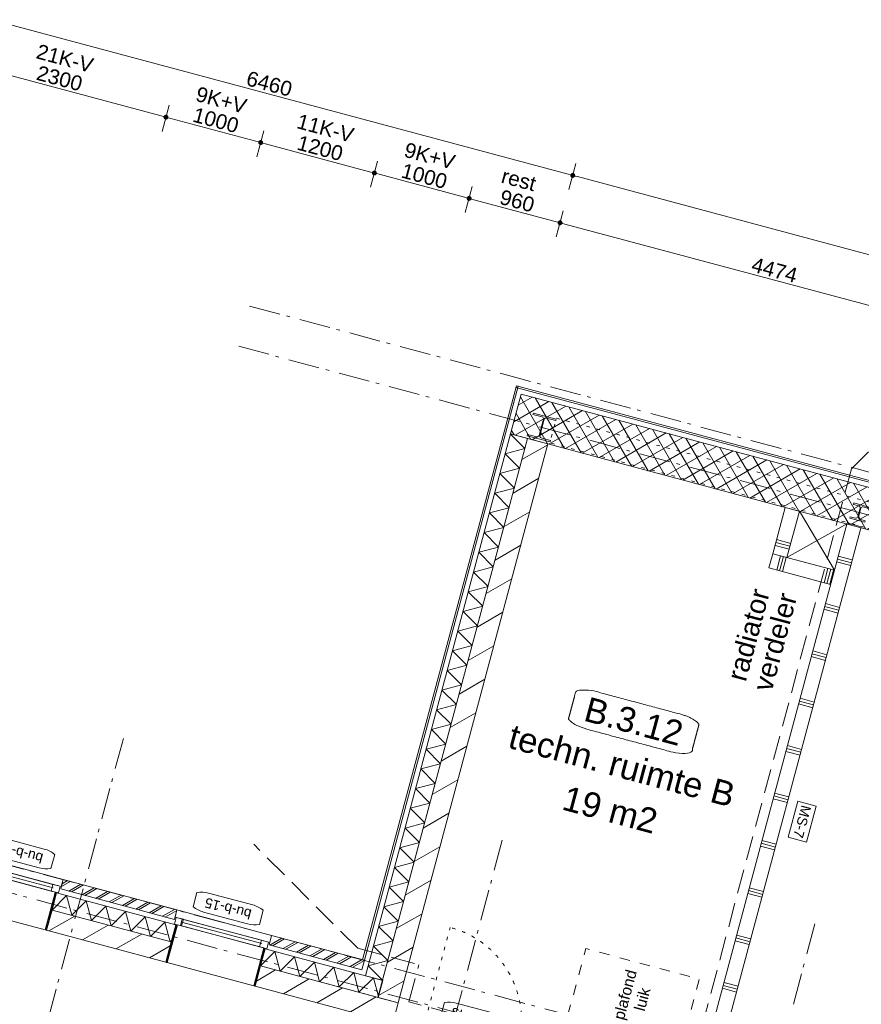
# Model space of a CAD drawing. Header units: millimetres. Extents: x -7616 to 74263, y -35603 to 21987.
# Tile 43 of 48: x 48203 to 56783, y -14026 to -3988. Entities that reach past the tile are written whole.
import ezdxf
from ezdxf.enums import TextEntityAlignment as Align

# ---------------------------------------------------------------- set-up
doc = ezdxf.new("R2010")
doc.units = ezdxf.units.MM
doc.header["$LTSCALE"] = 508
doc.header["$PDMODE"] = 1
doc.header["$PDSIZE"] = -2
for name, pattern in [('Dash Style-1', [0.41664, 0.20828, -0.20836]), ('Dash Style-2', [0.694425, 0.48607, -0.208355]), ('Dash Style-5', [0.20828, 0.069425, -0.138855]), ('Dash Style-6', [1.04164, 0.625, -0.20828, 0.06943, -0.13893])]:
    doc.linetypes.add(name, pattern=pattern)
doc.layers.get('0').update_dxf_attribs({"lineweight": 0})
doc.layers.get('DEFPOINTS').update_dxf_attribs({"lineweight": 0})
for name, color, linetype, lineweight in [('(00) tekening-bovenliggend', 8, 'Dash Style-1', 0), ('(00) tekening-merk kozijn', 40, 'Continuous', 0), ('(00) tekening-stramien-algemeen', 7, 'Dash Style-6', 0), ('(00) tekst-algemeen', 8, 'Continuous', 0), ('(00) tekst-klein', 8, 'Continuous', 0), ('(00) tekst-ruimtenummer-algemeen', 8, 'Continuous', 0), ('(00) tekst-ruimtenummer-gradering', 8, 'Continuous', 0), ('(00) tekst-symbool', 8, 'Continuous', 0), ('(04) bouwaanvraag-brandweer-bestaand-WBDBO 60min', 1, 'Dash Style-2', 0), ('(21) buitenwanden-X baksteen_metselwerk', 92, 'Continuous', 0), ('(21) buitenwanden-X prefab. hout HSB', 92, 'Continuous', 0), ('(22) binnenwanden-X kalkzandsteen', 1, 'Continuous', 0), ('(22) binnenwanden-X metal stud _', 92, 'Continuous', 0), ('(28) hoofddraagconstructie-bovenliggend', 1, 'Dash Style-5', 0), ('(42) binnenwandafwerkingen-R plaatmateriaal algemeen', 12, 'Continuous', 0), ('(__) constructies_materialen-K isolatie', 8, 'Continuous', 0), ('(__) constructies_materialen-Xh2 staalproducten', 1, 'Continuous', 0), ('Dimension', 7, 'Continuous', 0), ('None', 7, 'Continuous', 0)]:
    doc.layers.add(name, color=color, linetype=linetype, lineweight=lineweight)
doc.styles.add('Arial', font='Arial.ttf')
doc.styles.add('Arial Italic (italic)', font='Arial Italic')
doc.styles.add('Helvetica', font='Helvetica')
doc.dimstyles.new('KE __', dxfattribs={"dimtxt": 151.308594, "dimasz": 50.074463, "dimexe": 125, "dimexo": 500, "dimgap": 25, "dimtad": 1, "dimdec": 1, "dimtxsty": 'Helvetica', "dimblk": 'DOT', "dimblk1": 'DOT', "dimblk2": 'DOT', "dimcen": 0, "dimdle": 100, "dimazin": 0, "dimtfac": 0.8, "dimtdec": 1, "dimtix": 1, "dimtmove": 0, "dimatfit": 0, "dimldrblk": 'DOT', "dimfxl": 150, "dimfxlon": 1, "dimfrac": 2, "dimtolj": 1, "dimarcsym": 0})
pattern_1 = [(0, (0, 0), (3e-14, -500), []), (0, (2e-15, -30), (3e-14, -500), []), (0, (4e-15, -60), (3e-14, -500), [])]
pattern_2 = [(45, (0, 0), (70.7107, -70.7107), []), (45, (14.14, -14.14), (70.7107, -70.7107), [])]
pattern_3 = [(45, (0, 0), (-176.7767, 176.7767), [])]

# ---------------------------------------------------------------- blocks, each defined once
blk = doc.blocks.new('Group-2-1')
at = {"layer": 'None', "color": 17, "lineweight": 0, "transparency": 33554687}
for p, q in [((57338, 16910), (56838, 16422)), ((56838, 16910), (57338, 16422))]:
    blk.add_line(p, q, dxfattribs=at)
blk = doc.blocks.new('Group-10-1')
at = {"layer": '(22) binnenwanden-X metal stud _', "linetype": 'Continuous', "lineweight": 0, "transparency": 33554687}
h = blk.add_hatch(dxfattribs=at)
h.set_pattern_fill('(__) metal stud-_ 1_100-1', color=253, style=0, pattern_type=2)
h.set_pattern_definition(pattern_1)
h.paths.add_polyline_path([(56838, 16422), (56688, 16422), (56688, 16910), (56838, 16910)])
h = blk.add_hatch(dxfattribs=at)
h.set_pattern_fill('(__) metal stud-_ 1_100', color=8, style=0, pattern_type=2)
h.set_pattern_definition([(90, (0, 0), (500, 0), []), (90, (30, 0), (500, 0), []), (90, (60, 0), (500, 0), [])])
h.paths.add_polyline_path([(56688, 16272), (57338, 16272), (57338, 16422), (56688, 16422)])
at = {"layer": '(22) binnenwanden-X metal stud _', "color": 7, "lineweight": 0, "transparency": 33554687, "flags": 128}
for points in [[(56838, 16422), (56688, 16422), (56688, 16910), (56838, 16910)], [(56688, 16272), (57338, 16272), (57338, 16422), (56688, 16422)]]:
    blk.add_lwpolyline(points, close=True, dxfattribs=at)
at = {"layer": 'None', "color": 17, "transparency": 33554687}
blk.add_blockref('Group-2-1', (0, 0), dxfattribs=at)
blk = doc.blocks.new('Isolatie Object-6')
at = {"layer": '(__) constructies_materialen-K isolatie', "color": 2, "lineweight": 0, "transparency": 33554687, "flags": 128}
blk.add_lwpolyline([(0, 90), (1258, 90), (1258, -90), (0, -90)], close=True, dxfattribs=at)
blk.add_lwpolyline([(0, -90), (104, 90), (208, -90), (208, -90), (312, 90), (416, -90), (416, -90), (520, 90), (624, -90), (624, -90), (727, 90), (831, -90), (831, -90), (935, 90), (1039, -90), (1039, -90), (1143, 90), (1247, -90), (1258, -71)], dxfattribs=at)
blk = doc.blocks.new('Isolatie Object-7')
at = {"layer": '(__) constructies_materialen-K isolatie', "color": 2, "lineweight": 0, "transparency": 33554687, "flags": 128}
blk.add_lwpolyline([(0, 90), (1241, 90), (1241, -90), (0, -90)], close=True, dxfattribs=at)
blk.add_lwpolyline([(0, -90), (104, 90), (208, -90), (208, -90), (312, 90), (416, -90), (416, -90), (520, 90), (624, -90), (624, -90), (727, 90), (831, -90), (831, -90), (935, 90), (1039, -90), (1143, 90), (1241, -79)], dxfattribs=at)
blk = doc.blocks.new('Isolatie Object-8')
at = {"layer": '(__) constructies_materialen-K isolatie', "color": 2, "lineweight": 0, "transparency": 33554687, "flags": 128}
blk.add_lwpolyline([(0, 90), (5719, 90), (5719, -90), (0, -90)], close=True, dxfattribs=at)
blk.add_lwpolyline([(0, -90), (104, 90), (208, -90), (208, -90), (312, 90), (416, -90), (416, -90), (520, 90), (624, -90), (624, -90), (727, 90), (831, -90), (831, -90), (935, 90), (1039, -90), (1039, -90), (1143, 90), (1247, -90), (1247, -90), (1351, 90), (1455, -90), (1455, -90), (1559, 90), (1663, -90), (1663, -90), (1767, 90), (1871, -90), (1871, -90), (1975, 90), (2078, -90), (2078, -90), (2182, 90), (2286, -90), (2286, -90), (2390, 90), (2494, -90), (2494, -90), (2598, 90), (2702, -90), (2702, -90), (2806, 90), (2910, -90), (2910, -90), (3014, 90), (3118, -90), (3118, -90), (3222, 90), (3326, -90), (3326, -90), (3429, 90), (3533, -90), (3533, -90), (3637, 90), (3741, -90), (3741, -90), (3845, 90), (3949, -90), (3949, -90), (4053, 90), (4157, -90), (4157, -90), (4261, 90), (4365, -90), (4365, -90), (4469, 90), (4573, -90), (4573, -90), (4677, 90), (4780, -90), (4780, -90), (4884, 90), (4988, -90), (4988, -90), (5092, 90), (5196, -90), (5196, -90), (5300, 90), (5404, -90), (5404, -90), (5508, 90), (5612, -90), (5716, 90), (5719, 85)], dxfattribs=at)
blk = doc.blocks.new('00-merk kozijn')
at = {"layer": '(00) tekening-merk kozijn', "color": 2, "lineweight": 0, "transparency": 33554687, "flags": 128}
blk.add_lwpolyline([(233, 50, 0.105357), (349, 75), (350, 75), (350, 225), (349, 225, 0.105357), (233, 250), (-233, 250, 0.105357), (-349, 225), (-350, 225), (-350, 75), (-349, 75, 0.105357), (-233, 50)], format="xyb", close=True, dxfattribs=at)
at = {"layer": 'None', "color": 7, "linetype": 'Continuous', "lineweight": 0, "transparency": 33554687}
blk.add_point((0, 0), dxfattribs=at)
at = {"layer": '(00) tekening-merk kozijn', "color": 2, "transparency": 33554687, "style": 'Arial'}
blk.add_attdef('MERK', text='', height=101, dxfattribs=at).set_placement((0, 150), align=Align.MIDDLE_CENTER)
blk = doc.blocks.new('kozijn aansluiting-hoek zonder lijst')
at = {"layer": '(42) binnenwandafwerkingen-R plaatmateriaal algemeen', "color": 17, "lineweight": 0, "transparency": 33554687, "flags": 128}
blk.add_lwpolyline([(-32, 469), (-22, 469), (-22, 75), (-32, 75)], close=True, dxfattribs=at)
at = {"layer": 'None', "color": 17, "lineweight": 0, "transparency": 33554687}
blk.add_line((-17, 255), (-17, 469), dxfattribs=at)
at = {"layer": 'None', "color": 17, "lineweight": 0, "transparency": 33554687, "flags": 128}
blk.add_lwpolyline([(-76, 70), (0, 70), (0, 0), (-76, 0)], close=True, dxfattribs=at)
at = {"layer": 'None', "color": 7, "linetype": 'Continuous', "lineweight": 0, "transparency": 33554687}
for p in [(0, 0), (12, -75)]:
    blk.add_point(p, dxfattribs=at)
blk = doc.blocks.new('Group-16-1')
at = {"layer": 'None', "color": 17, "lineweight": 0, "transparency": 33554687}
blk.add_line((924, 108), (76, 108), dxfattribs=at)
at = {"layer": 'None', "color": 17, "lineweight": 0, "transparency": 33554687, "flags": 128}
for points in [[(44, 544), (956, 544), (956, 145), (44, 145)], [(88, 145), (924, 145), (924, 75), (88, 75)], [(0, 75), (1000, 75), (1000, 0), (0, 0)]]:
    blk.add_lwpolyline(points, close=True, dxfattribs=at)
at = {"layer": '(00) tekst-algemeen', "color": 17, "transparency": 33554687}
ref = blk.add_blockref('00-merk kozijn', (500, 0), dxfattribs=dict(at, rotation=180))
ref.add_attrib('MERK', 'bu-b-15', dxfattribs={"layer": '(00) tekening-merk kozijn', "color": 2, "transparency": 33554687, "height": 100.7, "style": 'Arial'}).set_placement((500, -150), align=Align.MIDDLE_CENTER)
at = {"layer": 'None', "color": 17, "transparency": 33554687, "xscale": -1}
blk.add_blockref('kozijn aansluiting-hoek zonder lijst', (12, 75), dxfattribs=at)
at = {"layer": 'None', "color": 17, "transparency": 33554687}
blk.add_blockref('kozijn aansluiting-hoek zonder lijst', (988, 75), dxfattribs=at)
blk = doc.blocks.new('bu-b-15')
at = {"layer": 'None', "color": 17, "transparency": 33554687}
blk.add_blockref('Group-16-1', (0, 0), dxfattribs=at)
blk = doc.blocks.new('_Dot')
at = {"color": 0, "linetype": 'ByBlock', "lineweight": -2}
blk.add_line((-0.5, 0), (-1, 0), dxfattribs=at)
at = {"color": 0, "linetype": 'ByBlock', "const_width": 0.5}
blk.add_lwpolyline([(-0.25, 0, 1), (0.25, 0, 1)], format="xyb", close=True, dxfattribs=at)
blk = doc.blocks.new('*D43')
at = {"layer": 'DEFPOINTS', "color": 0, "transparency": 33554687}
for p in [(6240, 19120), (6240, 17400), (5280, 11340)]:
    blk.add_point(p, dxfattribs=at)
at = {"layer": 'Dimension', "color": 0, "lineweight": -2, "transparency": 33554687}
for p, q in [((5280, 18970), (5280, 19245)), ((6240, 18970), (6240, 19245)), ((5330, 19120), (6190, 19120))]:
    blk.add_line(p, q, dxfattribs=at)
at = {"layer": 'Dimension', "color": 0, "lineweight": -2, "xscale": 50.07446289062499, "yscale": 50.07446289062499, "zscale": 50.07446289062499, "rotation": 180}
blk.add_blockref('_Dot', (5280, 19120), dxfattribs=at)
at = {"layer": 'Dimension', "color": 0, "lineweight": -2, "xscale": 50.07446289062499, "yscale": 50.07446289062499, "zscale": 50.07446289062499}
blk.add_blockref('_Dot', (6240, 19120), dxfattribs=at)
at = {"layer": 'Dimension', "color": 0, "lineweight": 0, "transparency": 33554687, "insert": (5760, 19221), "char_height": 151.3, "attachment_point": 5, "style": 'Helvetica'}
blk.add_mtext('\\A1;960', dxfattribs=at)
blk = doc.blocks.new('*D44')
at = {"layer": 'DEFPOINTS', "color": 0, "transparency": 33554687}
for p in [(4280, 19120), (4280, 11291), (5280, 11340)]:
    blk.add_point(p, dxfattribs=at)
at = {"layer": 'Dimension', "color": 0, "lineweight": -2, "transparency": 33554687}
for p, q in [((4280, 18970), (4280, 19245)), ((5280, 18970), (5280, 19245)), ((5230, 19120), (4330, 19120))]:
    blk.add_line(p, q, dxfattribs=at)
at = {"layer": 'Dimension', "color": 0, "lineweight": -2, "xscale": 50.07446289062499, "yscale": 50.07446289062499, "zscale": 50.07446289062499, "rotation": 180}
blk.add_blockref('_Dot', (4280, 19120), dxfattribs=at)
at = {"layer": 'Dimension', "color": 0, "lineweight": -2, "xscale": 50.07446289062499, "yscale": 50.07446289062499, "zscale": 50.07446289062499}
blk.add_blockref('_Dot', (5280, 19120), dxfattribs=at)
at = {"layer": 'Dimension', "color": 0, "lineweight": 0, "transparency": 33554687, "insert": (4780, 19221), "char_height": 151.3, "attachment_point": 5, "style": 'Helvetica'}
blk.add_mtext('\\A1;1000', dxfattribs=at)
blk = doc.blocks.new('*D45')
at = {"layer": 'DEFPOINTS', "color": 0, "transparency": 33554687}
for p in [(4280, 19120), (3080, 11291), (4280, 11291)]:
    blk.add_point(p, dxfattribs=at)
at = {"layer": 'Dimension', "color": 0, "lineweight": -2, "transparency": 33554687}
for p, q in [((3080, 18970), (3080, 19245)), ((4280, 18970), (4280, 19245)), ((3130, 19120), (4230, 19120))]:
    blk.add_line(p, q, dxfattribs=at)
at = {"layer": 'Dimension', "color": 0, "lineweight": -2, "xscale": 50.07446289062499, "yscale": 50.07446289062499, "zscale": 50.07446289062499, "rotation": 180}
blk.add_blockref('_Dot', (3080, 19120), dxfattribs=at)
at = {"layer": 'Dimension', "color": 0, "lineweight": -2, "xscale": 50.07446289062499, "yscale": 50.07446289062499, "zscale": 50.07446289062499}
blk.add_blockref('_Dot', (4280, 19120), dxfattribs=at)
at = {"layer": 'Dimension', "color": 0, "lineweight": 0, "transparency": 33554687, "insert": (3680, 19221), "char_height": 151.3, "attachment_point": 5, "style": 'Helvetica'}
blk.add_mtext('\\A1;1200', dxfattribs=at)
blk = doc.blocks.new('*D46')
at = {"layer": 'DEFPOINTS', "color": 0, "transparency": 33554687}
for p in [(2080, 19120), (2080, 11291), (3080, 11291)]:
    blk.add_point(p, dxfattribs=at)
at = {"layer": 'Dimension', "color": 0, "lineweight": -2, "transparency": 33554687}
for p, q in [((2080, 18970), (2080, 19245)), ((3080, 18970), (3080, 19245)), ((3030, 19120), (2130, 19120))]:
    blk.add_line(p, q, dxfattribs=at)
at = {"layer": 'Dimension', "color": 0, "lineweight": -2, "xscale": 50.07446289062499, "yscale": 50.07446289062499, "zscale": 50.07446289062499, "rotation": 180}
blk.add_blockref('_Dot', (2080, 19120), dxfattribs=at)
at = {"layer": 'Dimension', "color": 0, "lineweight": -2, "xscale": 50.07446289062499, "yscale": 50.07446289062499, "zscale": 50.07446289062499}
blk.add_blockref('_Dot', (3080, 19120), dxfattribs=at)
at = {"layer": 'Dimension', "color": 0, "lineweight": 0, "transparency": 33554687, "insert": (2580, 19221), "char_height": 151.3, "attachment_point": 5, "style": 'Helvetica'}
blk.add_mtext('\\A1;1000', dxfattribs=at)
blk = doc.blocks.new('*D47')
at = {"layer": 'DEFPOINTS', "color": 0, "transparency": 33554687}
for p in [(2080, 19120), (-220, 11291), (2080, 11291)]:
    blk.add_point(p, dxfattribs=at)
at = {"layer": 'Dimension', "color": 0, "lineweight": -2, "transparency": 33554687}
for p, q in [((-220, 18970), (-220, 19245)), ((2080, 18970), (2080, 19245)), ((-170, 19120), (2030, 19120))]:
    blk.add_line(p, q, dxfattribs=at)
at = {"layer": 'Dimension', "color": 0, "lineweight": -2, "xscale": 50.07446289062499, "yscale": 50.07446289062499, "zscale": 50.07446289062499, "rotation": 180}
blk.add_blockref('_Dot', (-220, 19120), dxfattribs=at)
at = {"layer": 'Dimension', "color": 0, "lineweight": -2, "xscale": 50.07446289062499, "yscale": 50.07446289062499, "zscale": 50.07446289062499}
blk.add_blockref('_Dot', (2080, 19120), dxfattribs=at)
at = {"layer": 'Dimension', "color": 0, "lineweight": 0, "transparency": 33554687, "insert": (930, 19221), "char_height": 151.3, "attachment_point": 5, "style": 'Helvetica'}
blk.add_mtext('\\A1;2300', dxfattribs=at)
blk = doc.blocks.new('*D50')
at = {"layer": 'DEFPOINTS', "color": 0, "transparency": 33554687}
for p in [(6160, 17480), (-1950, 11341), (6160, 11341)]:
    blk.add_point(p, dxfattribs=at)
at = {"layer": 'Dimension', "color": 0, "lineweight": -2, "transparency": 33554687}
for p, q in [((-1800, 17480), (-2075, 17480)), ((-1950, 17430), (-1950, 11392)), ((-1800, 11341), (-2075, 11341))]:
    blk.add_line(p, q, dxfattribs=at)
at = {"layer": 'Dimension', "color": 0, "lineweight": -2, "xscale": 50.07446289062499, "yscale": 50.07446289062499, "zscale": 50.07446289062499}
for p, rotation in [((-1950, 17480), 90), ((-1950, 11341), 270)]:
    blk.add_blockref('_Dot', p, dxfattribs=dict(at, rotation=rotation))
at = {"layer": 'Dimension', "color": 0, "lineweight": 0, "transparency": 33554687, "insert": (-2051, 14411), "char_height": 151.3, "attachment_point": 5, "rotation": 90, "style": 'Helvetica'}
blk.add_mtext('\\A1;6139', dxfattribs=at)
blk = doc.blocks.new('kolom staal HEB 240')
at = {"layer": '(__) constructies_materialen-Xh2 staalproducten', "color": 1, "lineweight": 0, "transparency": 33554687, "flags": 128}
blk.add_lwpolyline([(-120, 120), (120, 120), (120, 105), (22, 105), (22, 105, 0.414214), (4, 87), (4, -87, 0.414214), (22, -105), (120, -105), (120, -120), (-120, -120), (-120, -105), (-23, -105, 0.414214), (-4, -87), (-4, 87, 0.414214), (-23, 105), (-120, 105)], format="xyb", close=True, dxfattribs=at)
at = {"layer": 'None', "color": 7, "linetype": 'Continuous', "lineweight": 0, "transparency": 33554687}
blk.add_point((0, 0), dxfattribs=at)
blk = doc.blocks.new('kolom staal HEB 160')
at = {"layer": '(__) constructies_materialen-Xh2 staalproducten', "color": 1, "lineweight": 0, "transparency": 33554687, "flags": 128}
blk.add_lwpolyline([(-80, 80), (80, 80), (80, 65), (22, 65), (22, 65, 0.414214), (4, 47), (4, 47), (4, -47, 0.414214), (22, -65), (80, -65), (80, -80), (-80, -80), (-80, -65), (-23, -65, 0.414214), (-4, -47), (-4, 47, 0.414214), (-23, 65), (-80, 65)], format="xyb", close=True, dxfattribs=at)
at = {"layer": 'None', "color": 7, "linetype": 'Continuous', "lineweight": 0, "transparency": 33554687}
blk.add_point((0, 0), dxfattribs=at)
blk = doc.blocks.new('Group-17-1')
at = {"layer": '(28) hoofddraagconstructie-bovenliggend', "color": 2, "lineweight": 0, "transparency": 33554687, "flags": 128}
blk.add_lwpolyline([(6719, 17186), (19893, 17186), (19893, 16926), (6719, 16926)], close=True, dxfattribs=at)
at = {"layer": 'None', "color": 17, "transparency": 33554687}
for name, p in [('kolom staal HEB 240', (6599, 17056)), ('kolom staal HEB 160', (9952, 17056))]:
    blk.add_blockref(name, p, dxfattribs=at)
blk = doc.blocks.new('*D89')
at = {"layer": 'DEFPOINTS', "color": 0, "transparency": 33554687}
for p in [(6240, 19120), (6240, 17400), (10714, 17310)]:
    blk.add_point(p, dxfattribs=at)
at = {"layer": 'Dimension', "color": 0, "lineweight": -2, "transparency": 33554687}
for p, q in [((6240, 18970), (6240, 19245)), ((10714, 18970), (10714, 19245)), ((10664, 19120), (6290, 19120))]:
    blk.add_line(p, q, dxfattribs=at)
at = {"layer": 'Dimension', "color": 0, "lineweight": -2, "xscale": 50.07446289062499, "yscale": 50.07446289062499, "zscale": 50.07446289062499, "rotation": 180}
blk.add_blockref('_Dot', (6240, 19120), dxfattribs=at)
at = {"layer": 'Dimension', "color": 0, "lineweight": -2, "xscale": 50.07446289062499, "yscale": 50.07446289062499, "zscale": 50.07446289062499}
blk.add_blockref('_Dot', (10714, 19120), dxfattribs=at)
at = {"layer": 'Dimension', "color": 0, "lineweight": 0, "transparency": 33554687, "insert": (8477, 19221), "char_height": 151.3, "attachment_point": 5, "style": 'Helvetica'}
blk.add_mtext('\\A1;4474', dxfattribs=at)
blk = doc.blocks.new('(00)-1-ruimtenummer-200')
at = {"layer": '(00) tekst-ruimtenummer-algemeen', "color": 17, "lineweight": 0, "transparency": 33554687}
blk.add_open_spline([(433, 618), (491, 618), (592, 600), (650, 570), (650, 420), (650, 271), (592, 241), (491, 223), (0, 223), (-491, 223), (-592, 241), (-650, 271), (-650, 420), (-650, 570), (-592, 600), (-491, 618), (-15, 618), (433, 618)], degree=2, knots=[0, 0, 0, 0.013296, 0.026591, 0.039887, 0.251662, 0.264958, 0.278253, 0.291549, 0.503324, 0.51662, 0.529915, 0.543211, 0.754986, 0.768281, 0.781577, 0.794873, 1, 1, 1], dxfattribs=at)
at = {"layer": 'None', "color": 7, "linetype": 'Continuous', "lineweight": 0}
blk.add_point((0, 0), dxfattribs=at)
at = {"layer": '(00) tekst-ruimtenummer-algemeen', "color": 17, "transparency": 33554687, "style": 'Arial'}
for tag, p in [('nummer', (0, 223)), ('naam', (0, -243)), ('oppervlak', (0, -710))]:
    blk.add_attdef(tag, text='', height=252, dxfattribs=at).set_placement(p, align=Align.BOTTOM_CENTER)
at = {"layer": '(00) tekst-ruimtenummer-gradering', "color": 17, "transparency": 33554687, "style": 'Arial Italic (italic)'}
blk.add_attdef('personen', text='', height=252, dxfattribs=at).set_placement((0, -875), align=Align.TOP_CENTER)
at = {"layer": 'None', "color": 0, "flags": 1}
blk.add_attdef('klasse', (-1353, -1668), '', height=252, dxfattribs=at)
blk = doc.blocks.new('Group-67-1')
at = {"layer": 'None', "color": 17, "linetype": 'Dash Style-1', "lineweight": 0, "transparency": 33554687, "flags": 128}
blk.add_lwpolyline([(55888, 11340), (55888, 12040), (57088, 12040), (57088, 11340)], close=True, dxfattribs=at)
at = {"layer": '(00) tekst-klein', "color": 2, "transparency": 33554687, "insert": (56488, 11690), "char_height": 113.3, "attachment_point": 5, "rotation": 90, "line_spacing_factor": 0.962448, "style": 'Arial'}
blk.add_mtext('plafond\\Pluik', dxfattribs=at)
blk = doc.blocks.new('*D121')
at = {"layer": 'DEFPOINTS', "color": 0, "transparency": 33554687}
for p in [(53720, 19620), (53720, 17400), (67850, 17380)]:
    blk.add_point(p, dxfattribs=at)
at = {"layer": 'Dimension', "color": 0, "lineweight": -2, "transparency": 33554687}
for p, q in [((53720, 19470), (53720, 19745)), ((67850, 19470), (67850, 19745)), ((67800, 19620), (53770, 19620))]:
    blk.add_line(p, q, dxfattribs=at)
at = {"layer": 'Dimension', "color": 0, "lineweight": -2, "xscale": 50.07446289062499, "yscale": 50.07446289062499, "zscale": 50.07446289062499, "rotation": 180}
blk.add_blockref('_Dot', (53720, 19620), dxfattribs=at)
at = {"layer": 'Dimension', "color": 0, "lineweight": -2, "xscale": 50.07446289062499, "yscale": 50.07446289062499, "zscale": 50.07446289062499}
blk.add_blockref('_Dot', (67850, 19620), dxfattribs=at)
at = {"layer": 'Dimension', "color": 0, "lineweight": 0, "transparency": 33554687, "insert": (60785, 19721), "char_height": 151.3, "attachment_point": 5, "style": 'Helvetica'}
blk.add_mtext('\\A1;14130', dxfattribs=at)
blk = doc.blocks.new('*D122')
at = {"layer": 'DEFPOINTS', "color": 0, "transparency": 33554687}
for p in [(47260, 19620), (53720, 17400), (47260, 11341)]:
    blk.add_point(p, dxfattribs=at)
at = {"layer": 'Dimension', "color": 0, "lineweight": -2, "transparency": 33554687}
for p, q in [((47260, 19470), (47260, 19745)), ((53720, 19470), (53720, 19745)), ((53670, 19620), (47310, 19620))]:
    blk.add_line(p, q, dxfattribs=at)
at = {"layer": 'Dimension', "color": 0, "lineweight": -2, "xscale": 50.07446289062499, "yscale": 50.07446289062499, "zscale": 50.07446289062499, "rotation": 180}
blk.add_blockref('_Dot', (47260, 19620), dxfattribs=at)
at = {"layer": 'Dimension', "color": 0, "lineweight": -2, "xscale": 50.07446289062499, "yscale": 50.07446289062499, "zscale": 50.07446289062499}
blk.add_blockref('_Dot', (53720, 19620), dxfattribs=at)
at = {"layer": 'Dimension', "color": 0, "lineweight": 0, "transparency": 33554687, "insert": (50490, 19721), "char_height": 151.3, "attachment_point": 5, "style": 'Helvetica'}
blk.add_mtext('\\A1;6460', dxfattribs=at)
blk = doc.blocks.new('bi-a-04s plt')
at = {"layer": '(00) tekening-bovenliggend', "color": 17, "linetype": 'Dash Style-5', "lineweight": 0}
blk.add_line((-42, -114), (-41, -1094), dxfattribs=at)
at = {"layer": '(00) tekening-bovenliggend', "color": 17, "linetype": 'Dash Style-5', "lineweight": 0, "transparency": 33554687}
blk.add_arc((-42, -114), 980, 180.056, 270.056, dxfattribs=at)
at = {"layer": 'None', "color": 17, "lineweight": 0, "transparency": 33554687, "flags": 128}
for points in [[(0, -114), (-1064, -115), (-1064, -1), (0, 0)], [(-997, -115), (-1064, -115), (-1064, -1), (-997, -1)], [(-42, -114), (-1022, -115), (-1022, -75), (-42, -74)], [(0, -114), (-67, -114), (-67, 0), (0, 0)]]:
    blk.add_lwpolyline(points, close=True, dxfattribs=at)
at = {"layer": '(00) tekening-merk kozijn', "color": 1, "transparency": 33554687}
ref = blk.add_blockref('00-merk kozijn', (-532, -115), dxfattribs=dict(at, xscale=-1, rotation=180.0560077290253))
ref.add_attrib('MERK', 'bi-a-04s', dxfattribs={"color": 2, "transparency": 33554687, "height": 100.7, "rotation": 0.056, "style": 'Arial'}).set_placement((-532, -264), align=Align.MIDDLE_CENTER)
at = {"layer": '(00) tekst-klein', "color": 17, "insert": (-302, 2), "char_height": 50.3, "attachment_point": 7, "rotation": 0.056, "line_spacing_factor": 0.962448, "style": 'Arial'}
blk.add_mtext('dm 930', dxfattribs=at)
blk = doc.blocks.new('MS 7 - 150mm _ 60min _ 25db')
at = {"layer": '(00) tekst-symbool', "color": 17, "lineweight": 0, "transparency": 33554687, "flags": 128}
blk.add_lwpolyline([(-190, 96), (190, 96), (190, -96), (-190, -96)], close=True, dxfattribs=at)
at = {"layer": '(00) tekst-symbool', "color": 17, "transparency": 33554687, "insert": (0, 0), "char_height": 100.9, "attachment_point": 5, "line_spacing_factor": 0.834288, "style": 'Helvetica'}
blk.add_mtext('MS-7', dxfattribs=at)
blk = doc.blocks.new('Group-71-1')
at = {"layer": 'None', "color": 17, "transparency": 33554687, "rotation": 270}
blk.add_blockref('MS 7 - 150mm _ 60min _ 25db', (57684, 13861), dxfattribs=at)
blk = doc.blocks.new('Group-85-1')
at = {"layer": '(00) tekening-stramien-algemeen', "color": 2, "lineweight": 0, "transparency": 33554687}
for p, q in [((71038, 6410), (50513, 6410)), ((71037, 5986), (50513, 5986)), ((71038, 270), (-1885, 270)), ((71038, 0), (-1885, 0))]:
    blk.add_line(p, q, dxfattribs=at)
blk = doc.blocks.new('Stramien blok B')
at = {"layer": '(00) tekening-stramien-algemeen', "color": 2, "lineweight": 0, "transparency": 33554687}
for p, q in [((50510, 1818.9), (50510, -14997.6)), ((54510, 1818.9), (54510, -14997.6)), ((57810, 1818.9), (57810, -14997.6))]:
    blk.add_line(p, q, dxfattribs=at)
at = {"layer": 'None', "color": 17, "transparency": 33554687}
blk.add_blockref('Group-85-1', (0, 0), dxfattribs=at)
blk = doc.blocks.new('blok b-v3-gevel_constructie')
at = {"layer": '(21) buitenwanden-X baksteen_metselwerk', "linetype": 'Continuous', "lineweight": 0, "transparency": 33554687}
h = blk.add_hatch(dxfattribs=at)
h.set_pattern_fill('(__)F metselwerk 2', color=253, style=0, pattern_type=2)
h.set_pattern_definition(pattern_2)
h.paths.add_polyline_path([(4280, 11241.48), (4280, 11341.48), (3080, 11341.48), (3080, 11241.48)])
h = blk.add_hatch(dxfattribs=at)
h.set_pattern_fill('(__)F metselwerk 2', color=253, style=0, pattern_type=2)
h.set_pattern_definition(pattern_2)
h.paths.add_polyline_path([(6260, 11241.48), (6260, 11341.48), (5280, 11341.48), (5280, 11241.48)])
at = {"layer": '(21) buitenwanden-X prefab. hout HSB', "linetype": 'Continuous', "lineweight": 0, "transparency": 33554687}
h = blk.add_hatch(dxfattribs=at)
h.set_pattern_fill('isolatie', style=0, pattern_type=2)
h.set_pattern_definition([(45, (0, 0), (-88.38835, 88.38835), []), (135, (0, 0), (-88.38835, -88.38835), [])])
h.paths.add_polyline_path([(6310, 17330), (10730.59, 17330), (10730.59, 16910), (6310, 16910)])
at = {"layer": '(22) binnenwanden-X kalkzandsteen', "linetype": 'Continuous', "lineweight": 0, "transparency": 33554687}
h = blk.add_hatch(dxfattribs=at)
h.set_pattern_fill('(__)F kzs 1_100', color=253, style=0, pattern_type=2)
h.set_pattern_definition(pattern_3)
h.paths.add_polyline_path([(6704, 16910), (6490, 16910), (6490, 11011.48), (6704, 11011.48)])
h = blk.add_hatch(dxfattribs=at)
h.set_pattern_fill('(__)F kzs 1_100', color=253, style=0, pattern_type=2)
h.set_pattern_definition(pattern_3)
h.paths.add_polyline_path([(4309, 10797.48), (4309, 11011.48), (3051, 11011.48), (3051, 10797.48)])
h = blk.add_hatch(dxfattribs=at)
h.set_pattern_fill('(__)F kzs 1_100', color=253, style=0, pattern_type=2)
h.set_pattern_definition(pattern_3)
h.paths.add_polyline_path([(6704, 10797.48), (6704, 11011.48), (5251, 11011.48), (5251, 10797.48)])
at = {"layer": '(21) buitenwanden-X baksteen_metselwerk', "color": 7, "lineweight": 0, "transparency": 33554687, "flags": 128}
for points in [[(4280, 11241.48), (4280, 11341.48), (3080, 11341.48), (3080, 11241.48)], [(6260, 11241.48), (6260, 11341.48), (5280, 11341.48), (5280, 11241.48)]]:
    blk.add_lwpolyline(points, close=True, dxfattribs=at)
at = {"layer": '(21) buitenwanden-X prefab. hout HSB', "color": 17, "lineweight": 0, "transparency": 33554687, "flags": 128}
blk.add_lwpolyline([(6310, 17330), (10730.59, 17330), (10730.59, 16910), (6310, 16910)], close=True, dxfattribs=at)
at = {"layer": '(22) binnenwanden-X kalkzandsteen', "color": 3, "lineweight": 0, "transparency": 33554687, "flags": 128}
for points in [[(6704, 16910), (6490, 16910), (6490, 11011.48), (6704, 11011.48)], [(4309, 10797.48), (4309, 11011.48), (3051, 11011.48), (3051, 10797.48)], [(6704, 10797.48), (6704, 11011.48), (5251, 11011.48), (5251, 10797.48)]]:
    blk.add_lwpolyline(points, close=True, dxfattribs=at)
at = {"layer": '(42) binnenwandafwerkingen-R plaatmateriaal algemeen', "color": 17, "lineweight": 0, "transparency": 33554687, "flags": 128}
for points in [[(6240, 17400), (10545.63, 17400), (10545.63, 17380), (6240, 17380)], [(6240, 11341.48), (6240, 17400), (6260, 17400), (6260, 11341.48)]]:
    blk.add_lwpolyline(points, close=True, dxfattribs=at)
at = {"layer": '(__) constructies_materialen-K isolatie', "color": 2, "rotation": 90}
blk.add_blockref('Isolatie Object-8', (6400, 11191.48), dxfattribs=at)
at = {"layer": '(__) constructies_materialen-K isolatie', "color": 2}
for name, p in [('Isolatie Object-6', (3051, 11101.48)), ('Isolatie Object-7', (5251, 11101.48))]:
    blk.add_blockref(name, p, dxfattribs=at)
at = {"layer": 'None', "color": 17, "transparency": 33554687}
blk.add_blockref('Group-17-1', (0, 0), dxfattribs=at)
at = {"layer": 'None', "color": 17, "transparency": 33554687, "rotation": 180}
for p in [(3080, 11341.48), (5280, 11341.48)]:
    blk.add_blockref('bu-b-15', p, dxfattribs=at)
at = {"layer": 'None', "color": 17, "transparency": 33554687, "char_height": 151.309, "attachment_point": 8, "line_spacing_factor": 0.834288, "style": 'Helvetica'}
for s, insert in [('21K-V', (930, 19356.87)), ('9K+V', (2580, 19356.87)), ('11K-V', (3680, 19356.87)), ('9K+V', (4780, 19356.87)), ('rest', (5720, 19356.87))]:
    blk.add_mtext(s, dxfattribs=dict(at, insert=insert))
at = {"layer": 'Dimension', "color": 17, "lineweight": 0, "transparency": 33554687}
for base, p1, p2, override, picture, middle in [((2080, 19120.2), (-220, 11291.48), (2080, 11291.48), {"dimgap": 25, "dimpost": '<>', "dimtxsty": 'Helvetica', "dimtmove": 2}, '*D47', (930, 19220.86)), ((2080, 19120.2), (3080, 11291.48), (2080, 11291.48), {"dimgap": 25, "dimpost": '<>', "dimtxsty": 'Helvetica', "dimtmove": 2}, '*D46', (2580, 19220.86)), ((4280, 19120.2), (3080, 11291.48), (4280, 11291.48), {"dimgap": 25, "dimpost": '<>', "dimtxsty": 'Helvetica', "dimtmove": 2}, '*D45', (3680, 19220.86)), ((4280, 19120.2), (5280, 11340), (4280, 11291.48), {"dimgap": 25, "dimpost": '<>', "dimtxsty": 'Helvetica', "dimtmove": 2}, '*D44', (4780, 19220.86)), ((6240, 19120.2), (5280, 11340), (6240, 17400), {"dimgap": 25, "dimpost": '<>', "dimtxsty": 'Helvetica', "dimtmove": 2}, '*D43', (5760, 19220.86)), ((6240, 19120.2), (10713.59, 17310), (6240, 17400), {"dimgap": 25, "dimdec": 0, "dimpost": '<>', "dimtxsty": 'Helvetica', "dimtmove": 2}, '*D89', (8476.79, 19220.86))]:
    dim = blk.add_linear_dim(base=base, p1=p1, p2=p2, dimstyle='KE __', override=override, dxfattribs=at)
    dim.commit()
    dim.dimension.update_dxf_attribs({"geometry": picture, "text_midpoint": middle})
dim = blk.add_linear_dim(base=(-1950, 11341.48), p1=(6160, 17480), p2=(6160, 11341.48), angle=270, dimstyle='KE __', override={"dimgap": 25, "dimdec": 0, "dimpost": '<>', "dimtxsty": 'Helvetica', "dimtmove": 2}, dxfattribs=at)
dim.commit()
dim.dimension.update_dxf_attribs({"geometry": '*D50', "text_midpoint": (-2050.66, 14410.74)})
blk = doc.blocks.new('blok B 03')
at = {"layer": '(22) binnenwanden-X metal stud _', "linetype": 'Continuous', "lineweight": 0, "transparency": 33554687}
h = blk.add_hatch(dxfattribs=at)
h.set_pattern_fill('(__) metal stud-_ 1_100-1', color=253, style=0, pattern_type=2)
h.set_pattern_definition(pattern_1)
h.paths.add_polyline_path([(57488, 16921.78), (57338, 16921.78), (57338, 10947.46), (57488, 10947.46)])
at = {"layer": '(04) bouwaanvraag-brandweer-bestaand-WBDBO 60min', "color": 6, "lineweight": 0, "transparency": 33554687}
for p, q in [((57238, 17465.78), (57988, 18764.82)), ((57238, 17465.78), (57238, 11047.46)), ((53642, 11441.46), (52342.96, 12191.46)), ((53642, 11441.46), (54286, 11439.98)), ((54286, 11047.46), (54286, 11439.98)), ((57238, 11047.46), (54286, 11047.46))]:
    blk.add_line(p, q, dxfattribs=at)
at = {"layer": '(22) binnenwanden-X metal stud _', "color": 7, "lineweight": 0, "transparency": 33554687, "flags": 128}
blk.add_lwpolyline([(57488, 16921.78), (57338, 16921.78), (57338, 10947.46), (57488, 10947.46)], close=True, dxfattribs=at)
at = {"layer": 'None', "color": 17, "transparency": 33554687}
for name, p in [('blok b-v3-gevel_constructie', (47480.01, -0.02)), ('Group-10-1', (0, 0)), ('Group-71-1', (0, 0)), ('Group-67-1', (0, 0))]:
    blk.add_blockref(name, p, dxfattribs=at)
ref = blk.add_blockref('(00)-1-ruimtenummer-200', (55762, 13980.47), dxfattribs=at)
ref.add_attrib('nummer', 'B.3.12', dxfattribs={"layer": '(00) tekst-ruimtenummer-algemeen', "color": 17, "transparency": 33554687, "height": 251.722, "style": 'Arial'}).set_placement((55762, 14203.33), align=Align.BOTTOM_CENTER)
ref.add_attrib('naam', 'techn. ruimte B', dxfattribs={"layer": '(00) tekst-ruimtenummer-algemeen', "color": 17, "transparency": 33554687, "height": 251.7216, "style": 'Arial'}).set_placement((55762, 13737.06), align=Align.BOTTOM_CENTER)
ref.add_attrib('oppervlak', '19 m2', dxfattribs={"layer": '(00) tekst-ruimtenummer-algemeen', "color": 17, "transparency": 33554687, "height": 251.722, "style": 'Arial'}).set_placement((55762, 13270.78), align=Align.BOTTOM_CENTER)
at = {"layer": 'None', "color": 17, "transparency": 33554687, "rotation": 180}
blk.add_blockref('bi-a-04s plt', (54456, 10796.42), dxfattribs=at)
at = {"layer": '(00) tekst-algemeen', "color": 17, "transparency": 33554687, "insert": (56560.16, 15558.97), "char_height": 201.745, "attachment_point": 2, "rotation": 90, "line_spacing_factor": 0.834288, "style": 'Helvetica'}
blk.add_mtext('radiator \\Pverdeler', dxfattribs=at)
at = {"layer": 'Dimension', "color": 17, "lineweight": 0, "transparency": 33554687}
for base, p1, p2, picture, middle in [((47260.01, 19620.18), (53720.01, 17399.98), (47260.01, 11341.46), '*D122', (50490.01, 19720.83)), ((53720.01, 19620.18), (67850.01, 17379.98), (53720.01, 17399.98), '*D121', (60785.01, 19720.83))]:
    dim = blk.add_linear_dim(base=base, p1=p1, p2=p2, dimstyle='KE __', override={"dimgap": 25, "dimpost": '<>', "dimtxsty": 'Helvetica', "dimtmove": 2}, dxfattribs=at)
    dim.commit()
    dim.dimension.update_dxf_attribs({"geometry": picture, "text_midpoint": middle})

msp = doc.modelspace()

# ---------------------------------------------------------------- block references
at = {"layer": 'None', "color": 17, "transparency": 33554687}
for name, p, rotation in [('Stramien blok B', (0, 0), 344.9999645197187), ('blok B 03', (-3126, -10623), 344.9999999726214)]:
    msp.add_blockref(name, p, dxfattribs=dict(at, rotation=rotation))

doc.saveas('drawing.dxf')
